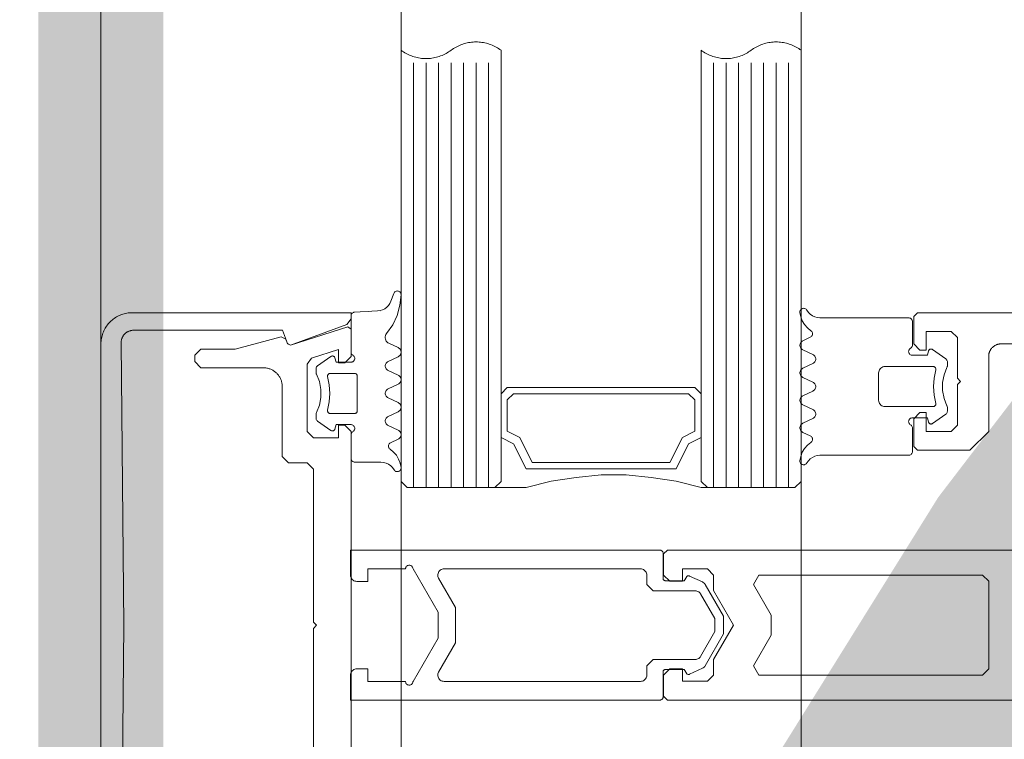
# Model space of a CAD drawing. Header units: millimetres. Extents: x 7483 to 13091, y 8111 to 13871.
# Tile 36 of 256: x 8714.64 to 8722.51, y 9355.5 to 9361.26. Entities that reach past the tile are written whole.
import ezdxf

# ---------------------------------------------------------------- set-up
doc = ezdxf.new("R2010")
doc.units = ezdxf.units.MM
doc.linetypes.add('DASHED2', pattern=[0.375, 0.25, -0.125])
doc.linetypes.add('DGN_STYLE_2', pattern=[30.2, 18.12, -12.08])
doc.layers.add('a___wymiary', color=7, linetype='Continuous', lineweight=5, true_color=0x000000)
doc.layers.add('wymiary', color=7, linetype='Continuous', lineweight=5, true_color=0xb2b2b2)
for name, color, linetype, lineweight in [('A_zaluzje', 7, 'Continuous', 15), ('CZ-SR', 106, 'Continuous', 13), ('drzwi', 30, 'Continuous', 20)]:
    doc.layers.add(name, color=color, linetype=linetype, lineweight=lineweight)
doc.layers.add('Powierzchnie', color=21, linetype='DGN_STYLE_2', lineweight=15, plot=False)
doc.styles.add('Arial', font='arial.ttf')
doc.dimstyles.new('wymiary agp1', dxfattribs={"dimtxt": 16, "dimasz": 5, "dimexe": 30, "dimexo": 60, "dimgap": 1.8, "dimtad": 1, "dimdec": 3, "dimrnd": 0.5, "dimdsep": 46, "dimtxsty": 'Arial', "dimblk": 'znacznik', "dimcen": 1.5, "dimse1": 1, "dimse2": 1, "dimclrd": 256, "dimazin": 0, "dimtfac": 1, "dimtdec": 3, "dimtmove": 1, "dimatfit": 3, "dimldrblk": 'znacznik', "dimfxl": 0, "dimlwd": -1, "dimarcsym": 0})

# ---------------------------------------------------------------- blocks, each defined once
blk = doc.blocks.new('zw$58')
for p, q in [((2.461288, 6.650213), (2.536239, 6.757207)), ((2.979159, 6.757207), (3.054061, 6.650213)), ((2.391415, 5.613097), (2.363192, 5.673681)), ((2.501424, 5.693505), (2.463924, 5.613097)), ((2.611434, 5.613097), (2.573934, 5.693505)), ((2.721444, 5.693505), (2.683944, 5.613097)), ((2.831454, 5.613097), (2.793954, 5.693505)), ((2.941415, 5.693505), (2.903915, 5.613097)), ((3.051424, 5.613097), (3.013924, 5.693505)), ((3.152206, 5.673681), (3.123934, 5.613097)), ((3.566666, 5.500001), (0.166666, 5.500001)), ((3.566666, 5.400001), (0.166666, 5.400001)), ((3.566666, 5.300001), (0.166666, 5.300001)), ((3.566666, 5.200001), (0.166666, 5.200001)), ((3.566666, 5.100001), (0.166666, 5.100001)), ((3.566666, 5.000001), (0.166666, 5.000001)), ((3.566666, 4.900001), (0.166666, 4.900001)), ((5.266521, 4.470571), (5.266521, 1.995649)), ((3.566666, 3.100001), (0.166666, 3.100001)), ((3.566666, 3.000001), (0.166666, 3.000001)), ((3.566666, 2.900001), (0.166666, 2.900001)), ((3.566666, 2.800001), (0.166666, 2.800001)), ((3.566666, 2.700001), (0.166666, 2.700001)), ((3.566666, 2.600001), (0.166666, 2.600001)), ((3.566666, 2.500001), (0.166666, 2.500001)), ((2.556301, 2.296495), (2.518801, 2.376909)), ((2.666311, 2.376909), (2.628811, 2.296495)), ((2.776321, 2.296495), (2.738821, 2.376909)), ((2.88633, 2.376909), (2.84883, 2.296495)), ((2.996291, 2.296495), (2.95884, 2.376909)), ((3.106301, 2.376909), (3.068801, 2.296495)), ((3.207082, 2.31632), (3.178811, 2.376909)), ((2.012307, 2.341814), (2.074172, 2.319304)), ((2.152932, 2.212816), (2.1626, 2.028435)), ((2.158694, 2.233617), (2.158694, 2.233617)), ((2.158694, 2.138372), (2.158694, 2.138372)), ((2.563479, 1.995494), (2.563479, 1.995494)), ((2.968264, 2.04312), (2.968264, 2.04312)), ((2.563479, 1.900243), (2.563479, 1.900243)), ((2.516164, 1.839788), (2.591115, 1.732793)), ((3.034035, 1.732793), (3.108938, 1.839788)), ((3.111184, 1.852617), (3.111184, 1.852617))]:
    blk.add_line(p, q)
for points in [[(2.166666, 14.7502), (2.166666, 6.5302), (2.196666, 6.5002), (2.416666, 6.5002), (2.466666, 6.5502), (2.466666, 6.6002), (2.316062, 6.6002), (2.316062, 6.8002), (2.366062, 6.8502), (2.691062, 6.8502), (2.716062, 6.8752), (2.741062, 6.8502), (3.066062, 6.8502), (3.116062, 6.8002), (3.116062, 6.6002), (2.966062, 6.6002), (2.966062, 6.5502), (3.016062, 6.5002), (3.236062, 6.5002), (3.266062, 6.5302), (3.266062, 6.9502), (3.116062, 7.1002), (2.516062, 7.1002), (2.5117, 7.100295), (2.507346, 7.100581), (2.503009, 7.101056), (2.498697, 7.101719), (2.494418, 7.10257), (2.49018, 7.103608), (2.485991, 7.104828), (2.48186, 7.106231), (2.477793, 7.107812), (2.4738, 7.109569), (2.469887, 7.111499), (2.466062, 7.113598), (2.462332, 7.115861), (2.458704, 7.118285), (2.455185, 7.120865), (2.451783, 7.123596), (2.448503, 7.126472), (2.445351, 7.129489), (2.442334, 7.132641), (2.439457, 7.135921), (2.436726, 7.139324), (2.434146, 7.142842), (2.431722, 7.14647), (2.429459, 7.1502), (2.427361, 7.154025), (2.425431, 7.157938), (2.423674, 7.161932), (2.422092, 7.165998), (2.42069, 7.17013), (2.419469, 7.174318), (2.418432, 7.178556), (2.417581, 7.182835), (2.416917, 7.187147), (2.416442, 7.191485), (2.416157, 7.195838), (2.416062, 7.2002), (2.416062, 8.0002)], [(4.066062, 8.0002), (4.066062, 4.53), (4.096062, 4.5), (4.266062, 4.5), (4.316062, 4.55), (4.316062, 4.65), (4.216062, 4.65), (4.216062, 4.85), (4.266062, 4.9), (4.266062, 4.9), (4.389267, 4.9), (4.666062, 5.059808), (4.942857, 4.9), (5.066062, 4.9), (5.116062, 4.85), (5.116062, 4.65), (5.016062, 4.65), (5.016062, 4.55), (5.066062, 4.5), (5.236062, 4.5), (5.266062, 4.53), (5.266062, 8.0002)], [(2.536208, 6.757225), (2.539267, 6.760918), (2.542875, 6.764077), (2.54694, 6.766621), (2.551359, 6.768485), (2.556019, 6.769621), (2.560799, 6.77), (2.590341, 6.77), (2.593855, 6.769796), (2.597321, 6.769183), (2.600692, 6.768167), (2.60392, 6.766764)], [(2.911432, 6.766753), (2.852144, 6.743386), (2.789537, 6.731494), (2.725812, 6.731494), (2.663205, 6.743386), (2.603917, 6.766753)], [(2.911439, 6.766745), (2.914664, 6.768152), (2.918032, 6.769172), (2.921496, 6.769791), (2.925008, 6.77), (2.954598, 6.77), (2.96032, 6.769445), (2.96583, 6.767809), (2.970928, 6.765153), (2.975425, 6.761573), (2.979157, 6.757202)], [(2.451693, 6.474988), (2.454694, 6.470707), (2.458394, 6.467012), (2.462679, 6.464015), (2.467419, 6.461808), (2.47247, 6.460456), (2.477679, 6.460003), (2.482889, 6.46046), (2.487939, 6.461814), (2.492678, 6.464025), (2.496961, 6.467024), (2.500658, 6.470722), (2.503656, 6.475005), (2.505866, 6.479743), (2.507219, 6.484793), (2.507674, 6.490001), (2.507674, 6.610003), (2.472518, 6.619426)], [(2.472518, 6.619418), (2.469239, 6.620607), (2.466217, 6.622349), (2.463544, 6.624588), (2.4613, 6.627259), (2.459554, 6.630279), (2.458359, 6.633556), (2.457751, 6.636991), (2.45775, 6.640479), (2.458354, 6.643915), (2.459546, 6.647193), (2.46129, 6.650215)], [(2.892686, 6.676828), (2.89628, 6.677415), (2.899921, 6.67734), (2.903487, 6.676605), (2.906862, 6.675236), (2.909932, 6.673277), (2.912596, 6.670794), (2.914766, 6.667869), (2.916369, 6.664598), (2.917353, 6.661091), (2.917684, 6.657463), (2.917684, 6.27), (2.916925, 6.261318), (2.914669, 6.252899), (2.910986, 6.245), (2.905986, 6.237861), (2.899824, 6.231698), (2.892684, 6.226699), (2.884785, 6.223015), (2.876367, 6.22076), (2.867684, 6.22), (2.647665, 6.22), (2.638982, 6.22076), (2.630564, 6.223015), (2.622665, 6.226699), (2.615525, 6.231698), (2.609363, 6.237861), (2.604363, 6.245), (2.60068, 6.252899), (2.598424, 6.261318), (2.597665, 6.27), (2.597665, 6.657463), (2.597996, 6.661089), (2.59898, 6.664594), (2.600583, 6.667862), (2.602753, 6.670787), (2.605417, 6.67327), (2.608488, 6.675229), (2.611863, 6.6766), (2.615431, 6.677338), (2.619074, 6.677416), (2.62267, 6.676834)], [(2.892681, 6.676829), (2.82572, 6.663984), (2.757674, 6.659679), (2.689629, 6.663984), (2.622667, 6.676829)], [(3.063668, 6.475009), (3.060669, 6.470724), (3.056971, 6.467025), (3.052687, 6.464025), (3.047947, 6.461814), (3.042895, 6.460459), (3.037684, 6.460003), (3.032473, 6.460458), (3.027421, 6.46181), (3.02268, 6.46402), (3.018395, 6.467019), (3.014696, 6.470717), (3.011695, 6.475001), (3.009484, 6.47974), (3.00813, 6.484792), (3.007674, 6.490001), (3.007674, 6.610003), (3.04288, 6.619426)], [(3.054059, 6.650215), (3.055801, 6.647197), (3.056992, 6.643923), (3.057598, 6.640492), (3.057599, 6.637008), (3.056996, 6.633577), (3.055806, 6.630302), (3.054067, 6.627283), (3.05183, 6.624613), (3.049163, 6.622371), (3.046149, 6.620626), (3.042877, 6.61943)], [(2.146833, 5.646098), (2.164189, 5.65806), (2.179184, 5.672875), (2.191355, 5.690084), (2.200327, 5.709158), (2.205824, 5.729508), (2.207674, 5.750505), (2.207674, 6.460003), (2.208131, 6.465215), (2.209487, 6.470268), (2.211699, 6.475009), (2.214702, 6.479294), (2.218404, 6.482992), (2.222692, 6.48599), (2.227436, 6.488199), (2.232491, 6.489549), (2.237704, 6.490001), (2.425741, 6.490001), (2.430949, 6.489542), (2.435997, 6.488185), (2.440734, 6.485973), (2.445015, 6.482972), (2.44871, 6.479274), (2.451707, 6.474991)], [(3.368516, 5.646098), (3.35116, 5.65806), (3.336165, 5.672875), (3.323994, 5.690084), (3.315022, 5.709158), (3.309525, 5.729508), (3.307674, 5.750505), (3.307674, 6.460003), (3.307219, 6.465209), (3.305866, 6.470258), (3.303658, 6.474995), (3.300661, 6.479277), (3.296966, 6.482974), (3.292685, 6.485974), (3.287949, 6.488186), (3.282901, 6.489542), (3.277694, 6.490001), (3.089657, 6.490001), (3.084445, 6.489549), (3.07939, 6.488199), (3.074647, 6.485991), (3.070359, 6.482993), (3.066657, 6.479296), (3.063654, 6.475012)], [(2.31109, 5.677723), (2.288957, 5.650315), (2.262359, 5.627216), (2.232121, 5.609142), (2.19918, 5.596654), (2.164559, 5.590139)], [(2.311103, 5.677724), (2.314417, 5.681831), (2.3184, 5.685293), (2.322927, 5.688002), (2.327858, 5.689876), (2.333042, 5.690856), (2.338317, 5.690912), (2.34352, 5.690042), (2.34849, 5.688273), (2.353073, 5.685659), (2.357128, 5.682282), (2.360528, 5.678247), (2.363168, 5.673677)], [(2.501413, 5.693504), (2.5049, 5.699542), (2.509384, 5.704884), (2.514727, 5.709366), (2.520768, 5.712852), (2.527322, 5.715237), (2.534192, 5.716448), (2.541167, 5.716448), (2.548036, 5.715237), (2.554591, 5.712852), (2.560632, 5.709366), (2.565975, 5.704884), (2.570458, 5.699542), (2.573946, 5.693504)], [(2.721435, 5.693513), (2.724921, 5.699551), (2.729403, 5.704891), (2.734745, 5.709372), (2.740783, 5.712857), (2.747334, 5.71524), (2.754199, 5.716449), (2.76117, 5.716447), (2.768035, 5.715235), (2.774585, 5.712848), (2.780621, 5.70936), (2.78596, 5.704877), (2.790439, 5.699534), (2.793923, 5.693494)], [(2.941445, 5.693494), (2.944929, 5.699534), (2.949408, 5.704877), (2.954747, 5.70936), (2.960783, 5.712848), (2.967333, 5.715235), (2.974198, 5.716447), (2.981169, 5.716449), (2.988035, 5.71524), (2.994586, 5.712857), (3.000624, 5.709372), (3.005965, 5.704891), (3.010447, 5.699551), (3.013934, 5.693513)], [(3.152187, 5.673687), (3.154832, 5.678255), (3.158236, 5.68229), (3.162296, 5.685666), (3.166884, 5.688278), (3.171859, 5.690045), (3.177067, 5.690913), (3.182346, 5.690855), (3.187534, 5.689873), (3.192469, 5.687997), (3.196999, 5.685285), (3.200983, 5.681821), (3.204298, 5.677713)], [(3.35079, 5.590144), (3.31618, 5.596665), (3.283251, 5.609155), (3.253023, 5.627228), (3.226434, 5.650322), (3.204308, 5.677723)], [(2.16456, 5.590142), (2.159461, 5.590082), (2.154426, 5.590885), (2.1496, 5.592529), (2.145122, 5.594966), (2.141121, 5.598126), (2.137713, 5.601917), (2.134996, 5.606231), (2.133049, 5.610943), (2.131928, 5.615916), (2.131666, 5.621007), (2.132269, 5.626069), (2.133721, 5.630955), (2.13598, 5.635526), (2.13898, 5.639648), (2.142635, 5.643202), (2.146838, 5.646087)], [(2.463934, 5.613089), (2.460447, 5.607051), (2.455965, 5.601711), (2.450624, 5.59723), (2.444586, 5.593745), (2.438035, 5.591362), (2.431169, 5.590153), (2.424198, 5.590154), (2.417333, 5.591367), (2.410783, 5.593754), (2.404747, 5.597242), (2.399408, 5.601725), (2.394929, 5.607068), (2.391445, 5.613107)], [(2.683956, 5.613098), (2.680468, 5.607059), (2.675985, 5.601718), (2.670641, 5.597236), (2.664601, 5.593749), (2.658046, 5.591364), (2.651177, 5.590154), (2.644201, 5.590154), (2.637332, 5.591364), (2.630778, 5.593749), (2.624737, 5.597236), (2.619394, 5.601718), (2.61491, 5.607059), (2.611423, 5.613098)], [(2.903924, 5.613089), (2.900438, 5.607052), (2.895958, 5.601713), (2.890618, 5.597233), (2.884582, 5.593748), (2.878033, 5.591364), (2.871169, 5.590153), (2.8642, 5.590153), (2.857336, 5.591364), (2.850787, 5.593748), (2.84475, 5.597233), (2.839411, 5.601713), (2.83493, 5.607052), (2.831444, 5.613089)], [(3.123946, 5.613098), (3.120458, 5.607059), (3.115975, 5.601718), (3.110632, 5.597236), (3.104591, 5.593749), (3.098036, 5.591364), (3.091167, 5.590154), (3.084192, 5.590154), (3.077322, 5.591364), (3.070768, 5.593749), (3.064727, 5.597236), (3.059384, 5.601718), (3.0549, 5.607059), (3.051413, 5.613098)], [(3.368522, 5.646108), (3.372735, 5.643225), (3.376398, 5.639671), (3.379405, 5.635547), (3.381669, 5.630974), (3.383126, 5.626082), (3.383732, 5.621015), (3.38347, 5.615918), (3.382348, 5.61094), (3.380398, 5.606224), (3.377676, 5.601906), (3.374262, 5.598112), (3.370255, 5.594951), (3.365769, 5.592516), (3.360935, 5.590876), (3.355894, 5.590078), (3.35079, 5.590147)], [(3.564666, 3.152001), (3.564666, 3.400001), (3.514666, 3.600001), (3.484666, 3.800001), (3.464666, 4.000001), (3.464666, 4.200001), (3.484666, 4.400001), (3.514666, 4.600001), (3.564666, 4.800001), (3.564666, 4.848001)], [(3.514666, 4.800001), (3.164666, 4.800001), (3.214666, 4.700001), (3.414666, 4.600001), (3.414666, 3.400001), (3.214666, 3.300001), (3.164666, 3.200001), (3.514666, 3.200001)], [(2.012307, 2.341817), (2.007544, 2.344043), (2.003242, 2.347067), (1.999535, 2.350796), (1.996536, 2.355114), (1.994337, 2.359889), (1.993005, 2.364975), (1.992581, 2.370216), (1.993079, 2.37545), (1.994483, 2.380516), (1.99675, 2.38526), (1.99981, 2.389535), (2.00357, 2.393211), (2.007913, 2.396173), (2.012707, 2.398333), (2.017805, 2.399622), (2.023049, 2.400001)], [(2.023049, 2.399997), (2.107082, 2.391525), (2.18849, 2.36903), (2.26495, 2.333153), (2.334281, 2.284919)], [(2.446291, 2.376909), (2.411526, 2.302269), (2.406932, 2.294389), (2.400982, 2.287474), (2.393876, 2.281755), (2.385848, 2.277423), (2.377167, 2.274621), (2.368122, 2.273442), (2.359013, 2.273927), (2.350144, 2.276059), (2.341809, 2.279766), (2.334287, 2.284926)], [(2.446323, 2.3769), (2.449807, 2.382939), (2.454286, 2.388282), (2.459625, 2.392765), (2.465661, 2.396253), (2.47221, 2.398639), (2.479075, 2.399852), (2.486046, 2.399854), (2.492911, 2.398645), (2.499462, 2.396262), (2.505499, 2.392777), (2.51084, 2.388296), (2.515322, 2.382956), (2.518809, 2.376918)], [(2.6663, 2.376909), (2.669788, 2.382948), (2.674271, 2.388289), (2.679614, 2.392771), (2.685655, 2.396257), (2.692209, 2.398642), (2.699078, 2.399853), (2.706053, 2.399853), (2.712922, 2.398642), (2.719476, 2.396257), (2.725517, 2.392771), (2.73086, 2.388289), (2.735343, 2.382948), (2.738831, 2.376909)], [(2.886322, 2.376918), (2.889809, 2.382956), (2.894291, 2.388296), (2.899632, 2.392777), (2.90567, 2.396262), (2.912221, 2.398645), (2.919086, 2.399854), (2.926056, 2.399852), (2.932921, 2.398639), (2.93947, 2.396253), (2.945506, 2.392765), (2.950845, 2.388282), (2.955324, 2.382939), (2.958808, 2.3769)], [(3.106333, 2.3769), (3.109817, 2.382939), (3.114296, 2.388282), (3.119635, 2.392765), (3.125671, 2.396253), (3.13222, 2.398639), (3.139085, 2.399852), (3.146055, 2.399854), (3.15292, 2.398645), (3.159471, 2.396262), (3.165509, 2.392777), (3.17085, 2.388296), (3.175332, 2.382956), (3.178819, 2.376918)], [(3.259184, 2.312277), (3.28131, 2.339678), (3.307899, 2.362773), (3.338127, 2.380845), (3.371057, 2.393336), (3.405666, 2.399856)], [(3.405666, 2.399859), (3.41077, 2.399928), (3.415812, 2.399131), (3.420645, 2.39749), (3.425131, 2.395054), (3.429139, 2.391893), (3.432553, 2.388099), (3.435274, 2.383781), (3.437224, 2.379064), (3.438346, 2.374085), (3.438608, 2.368987), (3.438002, 2.363919), (3.436545, 2.359028), (3.434281, 2.354453), (3.431273, 2.350329), (3.42761, 2.346775), (3.423398, 2.343892)], [(2.074175, 2.319293), (2.092353, 2.310898), (2.108882, 2.299597), (2.123302, 2.285706), (2.135211, 2.269612), (2.144278, 2.251761), (2.150251, 2.232653), (2.152963, 2.212817)], [(2.628818, 2.296488), (2.625331, 2.290452), (2.620849, 2.285112), (2.615508, 2.280633), (2.60947, 2.277149), (2.60292, 2.274766), (2.596055, 2.273557), (2.589085, 2.273559), (2.582221, 2.274771), (2.575672, 2.277157), (2.569636, 2.280645), (2.564297, 2.285127), (2.559818, 2.290469), (2.556334, 2.296507)], [(2.84884, 2.296498), (2.845352, 2.29046), (2.840868, 2.28512), (2.835525, 2.280639), (2.829485, 2.277153), (2.822931, 2.274769), (2.816063, 2.273558), (2.809088, 2.273558), (2.80222, 2.274769), (2.795666, 2.277153), (2.789625, 2.280639), (2.784282, 2.28512), (2.779799, 2.29046), (2.776311, 2.296498)], [(3.068808, 2.296488), (3.065321, 2.290452), (3.060839, 2.285112), (3.055498, 2.280633), (3.049461, 2.277149), (3.04291, 2.274766), (3.036045, 2.273557), (3.029075, 2.273559), (3.022211, 2.274771), (3.015662, 2.277157), (3.009626, 2.280645), (3.004288, 2.285127), (2.999808, 2.290469), (2.996324, 2.296507)], [(3.118532, 2.01499), (3.121535, 2.010707), (3.125237, 2.007011), (3.129524, 2.004014), (3.134267, 2.001807), (3.139321, 2.000457), (3.144533, 2.000005), (3.332571, 2.000005), (3.337777, 2.000461), (3.342824, 2.001814), (3.347561, 2.004024), (3.351842, 2.007023), (3.355537, 2.010721), (3.358534, 2.015004), (3.360743, 2.019744), (3.362096, 2.024795), (3.362551, 2.030004), (3.362551, 2.239501), (3.364402, 2.260494), (3.369899, 2.280839), (3.37887, 2.299909), (3.39104, 2.317116), (3.406032, 2.331929), (3.423386, 2.343891)], [(3.259173, 2.312287), (3.255858, 2.308178), (3.251874, 2.304715), (3.247344, 2.302003), (3.24241, 2.300127), (3.237222, 2.299145), (3.231943, 2.299087), (3.226736, 2.299955), (3.221761, 2.301723), (3.217173, 2.304334), (3.213114, 2.30771), (3.20971, 2.311744), (3.207065, 2.316313)], [(2.677589, 1.813178), (2.673995, 1.812591), (2.670355, 1.812666), (2.666788, 1.8134), (2.663414, 1.814769), (2.660344, 1.816727), (2.65768, 1.81921), (2.65551, 1.822134), (2.653906, 1.825404), (2.652922, 1.82891), (2.65259, 1.832537), (2.65259, 2.030004), (2.652893, 2.033474), (2.653794, 2.036839), (2.655265, 2.039997), (2.657261, 2.042852), (2.659722, 2.045317), (2.662574, 2.047317), (2.665729, 2.048792), (2.669092, 2.049697), (2.672561, 2.050005), (2.95259, 2.050005), (2.956059, 2.049697), (2.959422, 2.048792), (2.962577, 2.047317), (2.965429, 2.045317), (2.96789, 2.042852), (2.969886, 2.039997), (2.971357, 2.036839), (2.972257, 2.033474), (2.972561, 2.030004), (2.972561, 1.832537), (2.972229, 1.82891), (2.971244, 1.825404), (2.969641, 1.822134), (2.967471, 1.81921), (2.964807, 1.816727), (2.961737, 1.814769), (2.958363, 1.8134), (2.954796, 1.812666), (2.951156, 1.812591), (2.947562, 1.813178)], [(2.506582, 2.015011), (2.503585, 2.010729), (2.49989, 2.007032), (2.495609, 2.004032), (2.490873, 2.001821), (2.485825, 2.000465), (2.480617, 2.000005), (2.19258, 2.000005), (2.187539, 2.000427), (2.18264, 2.00169), (2.178023, 2.003759), (2.173819, 2.006573), (2.170148, 2.010053), (2.167114, 2.014101), (2.164803, 2.0186), (2.163282, 2.023424), (2.162592, 2.028435)], [(6.916666, 0), (2.416666, 0), (2.405761, 0.000238), (2.394877, 0.000951), (2.384034, 0.002139), (2.373254, 0.003798), (2.362556, 0.005926), (2.351961, 0.008519), (2.34149, 0.011571), (2.331161, 0.015077), (2.320995, 0.01903), (2.311011, 0.023423), (2.301229, 0.028247), (2.291666, 0.033494), (2.282341, 0.039152), (2.273272, 0.045212), (2.264476, 0.051662), (2.255969, 0.058489), (2.247768, 0.065681), (2.239889, 0.073223), (2.232347, 0.081103), (2.225155, 0.089303), (2.218328, 0.09781), (2.211878, 0.106606), (2.205818, 0.115675), (2.20016, 0.125), (2.194913, 0.134563), (2.190089, 0.144346), (2.185696, 0.154329), (2.181743, 0.164495), (2.178237, 0.174824), (2.175185, 0.185295), (2.172592, 0.19589), (2.170464, 0.206588), (2.168805, 0.217369), (2.167617, 0.228211), (2.166904, 0.239095), (2.166666, 0.25), (2.166666, 2), (2.214594, 2), (2.261578, 1.967101), (2.42546, 1.51684), (2.413506, 1.491206), (2.413506, 1.491206), (2.307055, 1.452461), (2.307055, 0.260951), (2.307151, 0.256563), (2.30744, 0.252183), (2.307921, 0.247821), (2.308592, 0.243483), (2.309454, 0.239179), (2.310503, 0.234917), (2.311739, 0.230705), (2.313158, 0.226552), (2.314758, 0.222464), (2.316536, 0.218451), (2.318488, 0.21452), (2.320611, 0.210678), (2.3229, 0.206933), (2.325352, 0.203292), (2.327961, 0.199763), (2.330722, 0.196351), (2.33363, 0.193063), (2.33668, 0.189907), (2.339866, 0.186887), (2.34318, 0.18401), (2.346618, 0.181281), (2.350173, 0.178705), (2.353837, 0.176289), (2.357603, 0.174035), (2.361465, 0.171948), (2.365414, 0.170034), (2.369444, 0.168294), (2.373547, 0.166733), (2.377713, 0.165353), (2.381937, 0.164158), (2.386208, 0.163149), (2.39052, 0.162328), (2.394864, 0.161697), (2.399231, 0.161258), (2.403614, 0.161011), (2.408003, 0.160956), (4.666666, 0.182364), (6.925329, 0.160956)], [(6.217637, 2), (3.117637, 2), (3.067637, 1.95), (3.067637, 1.900499), (3.167637, 1.900499), (3.167637, 1.7), (3.117637, 1.65), (2.577398, 1.65), (2.529826, 1.684611), (2.459988, 1.900499), (2.567637, 1.900499), (2.567637, 1.95), (2.517637, 2), (2.297637, 2), (2.278608, 1.973844), (2.426666, 1.516156), (2.414454, 1.491198), (2.377411, 1.477766), (2.358659, 1.441798), (2.358659, 1.441798), (2.457637, 1.072408), (2.457637, 0.8), (2.507637, 0.75), (2.557637, 0.75), (2.607637, 0.8), (2.607637, 1.3), (2.60778, 1.306543), (2.608208, 1.313073), (2.60892, 1.319579), (2.609916, 1.326047), (2.611192, 1.332466), (2.612748, 1.338823), (2.614579, 1.345106), (2.616683, 1.351303), (2.619055, 1.357403), (2.621691, 1.363393), (2.624585, 1.369262), (2.627733, 1.375), (2.631128, 1.380595), (2.634764, 1.386037), (2.638634, 1.391314), (2.64273, 1.396418), (2.647045, 1.401339), (2.651571, 1.406066), (2.656298, 1.410592), (2.661219, 1.414907), (2.666323, 1.419003), (2.6716, 1.422873), (2.677042, 1.426509), (2.682637, 1.429904), (2.688375, 1.433052), (2.694244, 1.435946), (2.700234, 1.438582), (2.706334, 1.440954), (2.712531, 1.443058), (2.718814, 1.444889), (2.725171, 1.446445), (2.73159, 1.447721), (2.738058, 1.448717), (2.744564, 1.449429), (2.751094, 1.449857), (2.757637, 1.45), (3.317637, 1.45), (3.367637, 1.5), (3.367637, 1.65), (3.417637, 1.7), (4.642637, 1.7), (4.667637, 1.725), (4.692637, 1.7), (5.917637, 1.7)], [(2.506607, 2.015004), (2.509605, 2.019288), (2.5133, 2.022985), (2.517581, 2.025985), (2.522317, 2.028195), (2.527364, 2.029548), (2.53257, 2.030004), (2.537776, 2.029548), (2.542824, 2.028195), (2.54756, 2.025985), (2.55184, 2.022986), (2.555536, 2.019288), (2.558533, 2.015005), (2.560742, 2.010265), (2.562095, 2.005214), (2.562551, 2.000005), (2.562551, 1.880004), (2.527395, 1.87058)], [(3.097756, 1.87058), (3.062551, 1.880004), (3.062551, 2.000005), (3.063007, 2.005215), (3.064362, 2.010267), (3.066573, 2.015007), (3.069574, 2.019291), (3.073273, 2.022988), (3.077559, 2.025987), (3.0823, 2.028197), (3.087353, 2.029549), (3.092563, 2.030004), (3.097774, 2.029547), (3.102826, 2.028191), (3.107566, 2.02598), (3.11185, 2.022978), (3.115547, 2.019279), (3.118546, 2.014994)], [(2.516164, 1.8398), (2.514422, 1.842819), (2.51323, 1.846094), (2.512626, 1.849526), (2.512628, 1.853011), (2.513235, 1.856443), (2.514429, 1.859717), (2.516175, 1.862734), (2.518418, 1.865403), (2.521091, 1.867643), (2.524112, 1.869385), (2.52739, 1.870576)], [(2.677586, 1.813178), (2.744539, 1.826018), (2.812575, 1.830321), (2.880612, 1.826018), (2.947565, 1.813178)], [(3.097753, 1.87057), (3.101025, 1.869375), (3.10404, 1.86763), (3.106706, 1.865388), (3.108943, 1.862718), (3.110683, 1.859699), (3.111872, 1.856425), (3.112476, 1.852994), (3.112474, 1.84951), (3.111868, 1.846079), (3.110676, 1.842805), (3.108935, 1.839788)], [(2.658798, 1.723237), (2.655569, 1.721833), (2.652198, 1.720818), (2.648732, 1.720204), (2.645217, 1.72), (2.615676, 1.72), (2.609957, 1.720551), (2.604449, 1.722183), (2.599352, 1.724837), (2.594855, 1.728415), (2.591123, 1.732786)], [(2.658789, 1.723238), (2.718079, 1.746608), (2.780689, 1.758504), (2.844419, 1.758508), (2.90703, 1.74662), (2.966323, 1.723258)], [(3.034032, 1.732797), (3.0303, 1.728426), (3.025803, 1.724847), (3.020706, 1.722191), (3.015196, 1.720555), (3.009475, 1.72), (2.979885, 1.72), (2.976372, 1.720209), (2.972908, 1.720828), (2.96954, 1.721849), (2.966314, 1.723257)]]:
    blk.add_lwpolyline(points)
for points in [[(4.341062, 5.218579), (4.585677, 5.359808), (4.746446, 5.359808), (4.991062, 5.218579), (5.066062, 5.26188), (5.066062, 7.0502), (5.016062, 7.1002), (4.316062, 7.1002), (4.266062, 7.0502), (4.266062, 5.26188), (4.341062, 5.218579)], [(3.516666, 4.800001), (0.066666, 4.800001), (0.073644, 4.80966), (0.080273, 4.819563), (0.086543, 4.829696), (0.092447, 4.840046), (0.097977, 4.850601), (0.103127, 4.861347), (0.107889, 4.87227), (0.112258, 4.883356), (0.116227, 4.894592), (0.119793, 4.905962), (0.12295, 4.917452), (0.125694, 4.929048), (0.128022, 4.940734), (0.12993, 4.952497), (0.131418, 4.96432), (0.132481, 4.976188), (0.13312, 4.988087), (0.133333, 5.000001), (0.13312, 5.011915), (0.132481, 5.023814), (0.131418, 5.035683), (0.12993, 5.047506), (0.128022, 5.059268), (0.125694, 5.070954), (0.12295, 5.08255), (0.119793, 5.09404), (0.116227, 5.10541), (0.112258, 5.116646), (0.107889, 5.127732), (0.103127, 5.138655), (0.097977, 5.149401), (0.092447, 5.159956), (0.086543, 5.170307), (0.080273, 5.18044), (0.073644, 5.190342), (0.066666, 5.200001), (0.059688, 5.20966), (0.05306, 5.219563), (0.046789, 5.229696), (0.040885, 5.240046), (0.035355, 5.250601), (0.030206, 5.261347), (0.025443, 5.27227), (0.021075, 5.283356), (0.017105, 5.294592), (0.01354, 5.305962), (0.010383, 5.317452), (0.007639, 5.329048), (0.005311, 5.340734), (0.003402, 5.352497), (0.001915, 5.36432), (0.000851, 5.376188), (0.000213, 5.388087), (0, 5.400001), (0.000213, 5.411915), (0.000851, 5.423814), (0.001915, 5.435683), (0.003402, 5.447506), (0.005311, 5.459268), (0.007639, 5.470954), (0.010383, 5.48255), (0.01354, 5.49404), (0.017105, 5.50541), (0.021075, 5.516646), (0.025443, 5.527732), (0.030206, 5.538655), (0.035355, 5.549401), (0.040885, 5.559956), (0.046789, 5.570307), (0.05306, 5.58044), (0.059688, 5.590342), (0.066666, 5.600001), (3.516666, 5.600001), (3.566666, 5.550001), (3.566666, 4.850001), (3.516666, 4.800001)], [(4.091582, 4.49564), (4.291533, 4.49564), (4.294816, 4.495938), (4.2978, 4.496535), (4.300785, 4.497729), (4.30347, 4.49952), (4.305858, 4.501609), (4.307947, 4.503996), (4.309439, 4.506682), (4.310633, 4.509368), (4.311528, 4.512651), (4.311528, 4.515635), (4.311528, 4.665748), (4.281685, 4.68246), (4.278999, 4.684549), (4.276611, 4.686638), (4.274821, 4.689324), (4.273329, 4.692309), (4.272135, 4.695591), (4.271836, 4.698874), (4.271836, 4.702157), (4.272433, 4.70544), (4.273627, 4.708424), (4.321377, 4.811086), (4.325256, 4.817651), (4.329733, 4.82362), (4.335403, 4.828992), (4.34167, 4.83317), (4.595937, 4.98), (4.737395, 4.98), (4.991662, 4.83317), (4.997929, 4.828992), (5.003599, 4.82362), (5.008076, 4.817651), (5.011955, 4.811086), (5.059705, 4.708424), (5.060899, 4.70544), (5.061496, 4.702157), (5.061496, 4.698874), (5.061197, 4.695591), (5.060003, 4.692309), (5.058511, 4.689324), (5.056721, 4.686638), (5.054333, 4.684549), (5.051647, 4.68246), (5.021804, 4.665748), (5.021804, 4.515635), (5.021804, 4.512651), (5.022699, 4.509368), (5.023893, 4.506682), (5.025385, 4.503996), (5.027474, 4.501609), (5.029862, 4.49952), (5.032547, 4.497729), (5.035532, 4.496535), (5.038516, 4.495938), (5.041799, 4.49564), (5.24175, 4.49564), (5.24563, 4.495341), (5.24951, 4.494446), (5.253091, 4.492954), (5.256374, 4.490865), (5.259358, 4.488179), (5.261746, 4.485195), (5.263835, 4.481912), (5.265327, 4.478331), (5.266222, 4.474451), (5.266521, 4.470571), (5.266521, 1.995649), (5.066569, 1.995649), (5.05881, 1.996246), (5.051349, 1.998037), (5.043888, 2.001021), (5.037322, 2.005199), (5.031354, 2.010272), (5.02628, 2.016241), (5.022102, 2.022807), (5.019118, 2.030268), (5.017327, 2.037728), (5.01673, 2.045786), (5.01673, 2.135615), (5.116706, 2.135615), (5.116706, 2.435841), (5.121481, 2.436139), (5.125958, 2.437333), (5.130434, 2.439124), (5.134314, 2.441511), (5.137895, 2.444794), (5.140879, 2.448375), (5.143267, 2.452255), (5.145057, 2.456731), (5.146251, 2.461208), (5.14655, 2.465983), (5.146251, 2.470459), (5.145057, 2.475234), (5.143267, 2.479412), (5.140879, 2.48359), (5.137895, 2.487172), (5.134314, 2.490156), (5.130434, 2.492544), (5.125958, 2.494334), (5.121481, 2.495528), (5.116706, 2.495826), (4.770521, 2.695778), (4.562811, 2.695778), (4.216626, 2.495826), (4.211851, 2.495528), (4.207374, 2.494334), (4.202898, 2.492544), (4.199018, 2.490156), (4.195437, 2.487172), (4.192453, 2.48359), (4.190065, 2.479412), (4.188275, 2.475234), (4.187081, 2.470459), (4.186782, 2.465983), (4.187081, 2.461208), (4.188275, 2.456731), (4.190065, 2.452255), (4.192453, 2.448375), (4.195437, 2.444794), (4.199018, 2.441511), (4.202898, 2.439124), (4.207374, 2.437333), (4.211851, 2.436139), (4.216626, 2.435841), (4.216626, 2.135615), (4.316602, 2.135615), (4.316602, 2.045786), (4.316005, 2.037728), (4.314214, 2.030268), (4.31123, 2.022807), (4.307052, 2.016241), (4.301978, 2.010272), (4.29601, 2.005199), (4.289444, 2.001021), (4.281983, 1.998037), (4.274522, 1.996246), (4.266763, 1.995649), (4.066811, 1.995649), (4.066811, 4.470571), (4.06711, 4.474451), (4.068005, 4.478331), (4.069497, 4.481912), (4.071586, 4.485195), (4.073974, 4.488179), (4.076958, 4.490865), (4.080241, 4.492954), (4.083822, 4.494446), (4.087702, 4.495341), (4.091582, 4.49564)], [(4.266763, 4.365522), (4.34167, 4.365522), (4.391807, 4.415659), (4.391807, 4.752294), (4.392106, 4.759755), (4.393896, 4.767216), (4.396582, 4.77408), (4.400462, 4.780645), (4.404938, 4.786316), (4.410609, 4.791389), (4.416577, 4.795567), (4.614738, 4.909868), (4.718594, 4.909868), (4.916755, 4.795567), (4.922723, 4.791389), (4.928394, 4.786316), (4.93287, 4.780645), (4.93675, 4.77408), (4.939436, 4.767216), (4.941226, 4.759755), (4.941525, 4.752294), (4.941525, 4.415659), (4.991662, 4.365522), (5.066569, 4.365522), (5.074627, 4.364925), (5.082088, 4.363135), (5.08925, 4.36015), (5.096114, 4.355972), (5.102083, 4.350899), (5.107156, 4.34493), (5.111334, 4.338365), (5.114319, 4.331202), (5.116109, 4.323443), (5.116706, 4.315684), (5.116706, 2.744124), (5.116109, 2.736067), (5.11402, 2.728307), (5.111036, 2.720846), (5.106559, 2.713982), (5.101188, 2.708014), (5.09492, 2.70294), (5.088056, 2.699061), (5.080595, 2.696076), (5.072836, 2.694584), (5.064778, 2.694286), (5.056721, 2.695181), (5.048961, 2.69727), (5.041799, 2.700851), (4.808124, 2.835744), (4.525208, 2.835744), (4.291533, 2.700851), (4.284371, 2.69727), (4.276611, 2.695181), (4.268554, 2.694286), (4.260496, 2.694584), (4.252737, 2.696076), (4.245276, 2.699061), (4.238412, 2.70294), (4.232144, 2.708014), (4.226773, 2.713982), (4.222296, 2.720846), (4.219312, 2.728307), (4.217223, 2.736067), (4.216626, 2.744124), (4.216626, 4.315684), (4.217223, 4.323443), (4.219013, 4.331202), (4.221998, 4.338365), (4.226176, 4.34493), (4.231249, 4.350899), (4.237218, 4.355972), (4.244082, 4.36015), (4.251244, 4.363135), (4.258705, 4.364925), (4.266763, 4.365522)], [(2.814666, 3.200001), (2.764666, 3.250001), (2.764666, 4.750001), (2.814666, 4.800001), (3.164666, 4.800001), (3.214666, 4.700001), (3.414666, 4.600001), (3.414666, 3.400001), (3.214666, 3.300001), (3.164666, 3.200001), (2.814666, 3.200001)], [(2.864666, 3.250001), (2.814666, 3.300001), (2.814666, 4.700001), (2.864666, 4.750001), (3.114666, 4.750001), (3.164666, 4.650001), (3.364666, 4.550001), (3.364666, 3.450001), (3.164666, 3.350001), (3.114666, 3.250001), (2.864666, 3.250001)], [(3.516666, 2.400001), (0.066666, 2.400001), (0.073644, 2.40966), (0.080273, 2.419563), (0.086543, 2.429696), (0.092447, 2.440046), (0.097977, 2.450601), (0.103127, 2.461347), (0.107889, 2.47227), (0.112258, 2.483356), (0.116227, 2.494592), (0.119793, 2.505962), (0.12295, 2.517452), (0.125694, 2.529048), (0.128022, 2.540734), (0.12993, 2.552497), (0.131418, 2.56432), (0.132481, 2.576188), (0.13312, 2.588087), (0.133333, 2.600001), (0.13312, 2.611915), (0.132481, 2.623814), (0.131418, 2.635683), (0.12993, 2.647506), (0.128022, 2.659268), (0.125694, 2.670954), (0.12295, 2.68255), (0.119793, 2.69404), (0.116227, 2.70541), (0.112258, 2.716646), (0.107889, 2.727732), (0.103127, 2.738655), (0.097977, 2.749401), (0.092447, 2.759956), (0.086543, 2.770307), (0.080273, 2.78044), (0.073644, 2.790342), (0.066666, 2.800001), (0.059688, 2.80966), (0.05306, 2.819563), (0.046789, 2.829696), (0.040885, 2.840046), (0.035355, 2.850601), (0.030206, 2.861347), (0.025443, 2.87227), (0.021075, 2.883356), (0.017105, 2.894592), (0.01354, 2.905962), (0.010383, 2.917452), (0.007639, 2.929048), (0.005311, 2.940734), (0.003402, 2.952497), (0.001915, 2.96432), (0.000851, 2.976188), (0.000213, 2.988087), (0, 3.000001), (0.000213, 3.011915), (0.000851, 3.023814), (0.001915, 3.035683), (0.003402, 3.047506), (0.005311, 3.059268), (0.007639, 3.070954), (0.010383, 3.08255), (0.01354, 3.09404), (0.017105, 3.10541), (0.021075, 3.116646), (0.025443, 3.127732), (0.030206, 3.138655), (0.035355, 3.149401), (0.040885, 3.159956), (0.046789, 3.170307), (0.05306, 3.18044), (0.059688, 3.190342), (0.066666, 3.200001), (3.516666, 3.200001), (3.566666, 3.150001), (3.566666, 2.450001), (3.516666, 2.400001)]]:
    blk.add_lwpolyline(points, close=True)
blk = doc.blocks.new('gfhgfhhf')
at = {"layer": 'drzwi'}
for points in [[(8205.2533, 5883.9362), (8205.2533, 5156.1507)], [(8210.8533, 5878.918), (8210.8533, 5174.7995)], [(8207.6533, 5878.9119), (8207.6533, 5174.7995)]]:
    blk.add_lwpolyline(points, dxfattribs=at)
at = {"layer": 'drzwi', "rotation": 270}
blk.add_blockref('zw$58', (8205.2533, 5297.3225), dxfattribs=at)
blk = doc.blocks.new('ghgfhgfhhaasdsd')
at = {"layer": 'A_zaluzje', "linetype": 'DASHED2', "ltscale": 100}
blk.add_lwpolyline([(-2228.3854, 13220.869), (-2229.1854, 13220.869), (-2229.1854, 13232.869), (-2228.3854, 13232.869), (-2228.3854, 13220.869)], dxfattribs=at)
blk = doc.blocks.new('znacznik')
at = {"layer": 'a___wymiary'}
for p, q in [((0, 1.3936), (0, -1.3936)), ((1.3936, 0), (-1.3936, 0))]:
    blk.add_line(p, q, dxfattribs=at)
at = {"layer": 'a___wymiary', "const_width": 0.2}
blk.add_lwpolyline([(0.8759, 0.8759), (-0.8759, -0.8759)], dxfattribs=at)
blk = doc.blocks.new('*D1300')
at = {"layer": 'Defpoints', "color": 0, "transparency": 16777216}
for p in [(8585.2864, 10666.857), (8719.6544, 10666.857), (8722.0284, 9219.5616)]:
    blk.add_point(p, dxfattribs=at)
at = {"layer": 'wymiary', "color": 253, "true_color": 0x999999, "transparency": 16777216}
blk.add_line((8585.2864, 9224.5616), (8585.2864, 10661.857), dxfattribs=at)
at = {"layer": 'wymiary', "color": 253, "true_color": 0x999999, "transparency": 16777216, "xscale": 5, "yscale": 5, "zscale": 5}
for p, rotation in [((8585.2864, 10666.857), 90), ((8585.2864, 9219.5616), 270)]:
    blk.add_blockref('znacznik', p, dxfattribs=dict(at, rotation=rotation))
at = {"layer": 'wymiary', "color": 18, "true_color": 0x000000, "transparency": 16777216, "insert": (8575.3172, 9943.2093), "char_height": 16, "attachment_point": 5, "rotation": 90, "style": 'Arial'}
blk.add_mtext('1447.5', dxfattribs=at)
blk = doc.blocks.new('*D1303')
at = {"layer": 'Defpoints', "color": 0, "transparency": 16777216}
for p in [(8555.2864, 11469.3622), (10277.0226, 11469.3622), (8692.0284, 9219.5616)]:
    blk.add_point(p, dxfattribs=at)
at = {"layer": 'wymiary', "color": 253, "true_color": 0x999999, "transparency": 16777216}
blk.add_line((8555.2864, 9224.5616), (8555.2864, 11464.3622), dxfattribs=at)
at = {"layer": 'wymiary', "color": 253, "true_color": 0x999999, "transparency": 16777216, "xscale": 5, "yscale": 5, "zscale": 5}
for p, rotation in [((8555.2864, 11469.3622), 90), ((8555.2864, 9219.5616), 270)]:
    blk.add_blockref('znacznik', p, dxfattribs=dict(at, rotation=rotation))
at = {"layer": 'wymiary', "color": 18, "true_color": 0x000000, "transparency": 16777216, "insert": (8545.3172, 10344.4619), "char_height": 16, "attachment_point": 5, "rotation": 90, "style": 'Arial'}
blk.add_mtext('2250', dxfattribs=at)

msp = doc.modelspace()

# ---------------------------------------------------------------- linework, layer by layer
at = {"color": 1, "const_width": 10}
msp.add_lwpolyline([(8885.8752, 9396.0115, 0.520567), (8823.3261, 9388.7422, 0.520567), (8823.3261, 9388.7422, 0.520567), (8763.2025, 9369.8404, 0.520567), (8763.2025, 9369.8404, 0.520567), (8720.0483, 9327.6753, 0.520567), (8720.0483, 9327.6753, 0.520567), (8717.6228, 9267.0941, 0.520567), (8717.6228, 9267.0941, 0.520567), (8771.9289, 9238.4994, 0.520567), (8771.9289, 9238.4994, 0.520567), (8833.5083, 9238.4994, 0.520567), (8833.5083, 9238.4994, 0.520567), (8894.1182, 9245.2846, 0.520567), (8894.1182, 9245.2846, 0.520567), (8938.242, 9286.9656, 0.520567), (8938.242, 9286.9656, 0.520567), (8934.3637, 9347.5468, 0.520567), (8934.3637, 9347.5468, 0.520567)], format="xyb", close=True, dxfattribs=at)
at = {"layer": 'Powierzchnie', "const_width": 1}
msp.add_lwpolyline([(8715.2884, 11179.7122), (8715.2884, 9219.8948), (12184.8952, 9219.9116), (12184.8952, 11469.7122), (10277.0247, 11469.7122), (10277.0247, 11179.7122), (8715.2884, 11179.7122)], dxfattribs=at)
at = {"layer": 'wymiary'}
msp.add_lwpolyline([(8715.2884, 9219.9116), (8715.2884, 11179.7122), (10277.0247, 11179.7122), (10277.0247, 11469.7122), (12184.8952, 11469.7122), (12184.8952, 9219.9116)], close=True, dxfattribs=at)

# ---------------------------------------------------------------- block references
at = {"layer": 'CZ-SR'}
for name, p in [('ghgfhgfhhaasdsd', (10943.6738, -3870.4523)), ('gfhgfhhf', (510.0352, 4063.7609))]:
    msp.add_blockref(name, p, dxfattribs=at)

# ---------------------------------------------------------------- dimensions: what is measured, and where the dimension line sits
at = {"layer": 'wymiary'}
for base, p1, p2, picture, middle in [((8555.2864, 11469.3622), (8692.0284, 9219.5616), (10277.0226, 11469.3622), '*D1303', (8545.3172, 10344.4619)), ((8585.2864, 10666.857), (8722.0284, 9219.5616), (8719.6544, 10666.857), '*D1300', (8575.3172, 9943.2093))]:
    dim = msp.add_linear_dim(base=base, p1=p1, p2=p2, angle=90, dimstyle='wymiary agp1', override={"dimblk": 'znacznik'}, dxfattribs=at)
    dim.commit()
    dim.dimension.update_dxf_attribs({"geometry": picture, "text_midpoint": middle})

doc.saveas('drawing.dxf')
